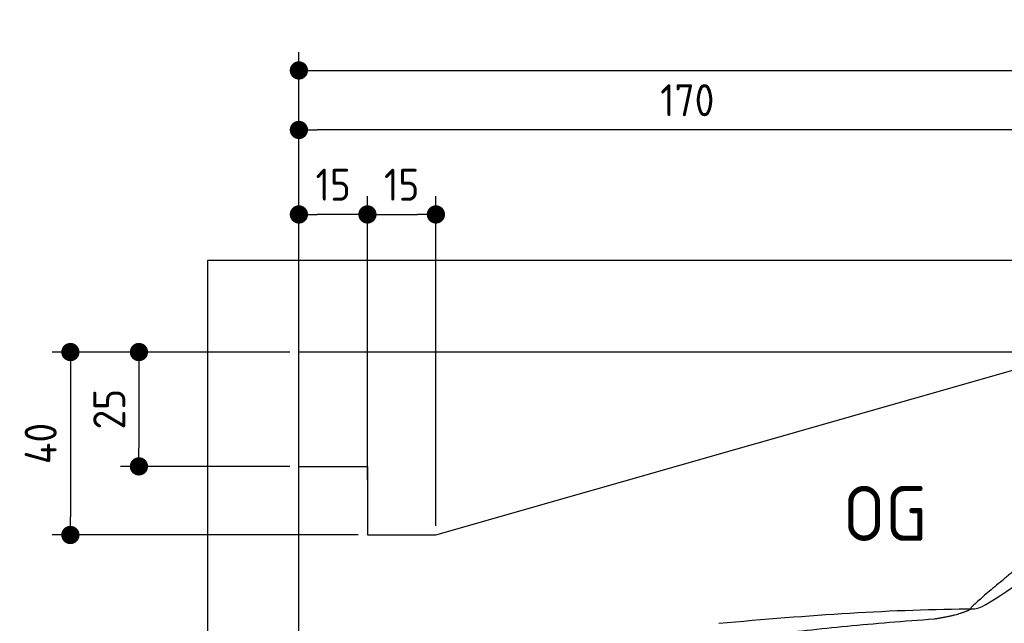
# Model space of a CAD drawing. Header units: millimetres. Extents: x -411 to 6777, y 0 to 6427.
# Tile 3 of 6: x -411 to 1744, y 5107 to 6427. Entities that reach past the tile are written whole.
import ezdxf

# ---------------------------------------------------------------- set-up
doc = ezdxf.new("R2010")
doc.units = ezdxf.units.MM
doc.layers.add('4', color=3, linetype='Continuous')
doc.layers.add('car', color=10, linetype='Continuous', lineweight=25)
doc.layers.add('Freiraum', color=7, linetype='Continuous', lineweight=25)
doc.styles.get("Standard").update_dxf_attribs({"font": 'ISOCP.SHX'})
doc.dimstyles.new('GEN-ISO', dxfattribs={"dimscale": 20, "dimtxt": 3.5, "dimasz": 2, "dimexe": 2, "dimexo": 1, "dimgap": 1.5, "dimtad": 1, "dimdec": 1, "dimlfac": 0.1, "dimdsep": 46, "dimtxsty": 'STANDARD', "dimblk": 'PUNKT', "dimcen": 2, "dimclrd": 256, "dimclre": 256, "dimclrt": 2, "dimadec": 0, "dimazin": 0, "dimtp": 0.1, "dimtm": 0.1, "dimtfac": 0.71, "dimtdec": 1, "dimtmove": 2, "dimatfit": 3, "dimldrblk": 'PUNKT', "dimfxl": 2, "dimtolj": 1, "dimarcsym": 0})

# ---------------------------------------------------------------- blocks, each defined once
blk = doc.blocks.new('PUNKT')
at = {"layer": '4', "color": 0, "linetype": 'ByBlock'}
blk.add_line((-0.5, 0), (-1, 0), dxfattribs=at)
at = {"layer": '4', "color": 0, "linetype": 'ByBlock', "const_width": 0.5}
blk.add_lwpolyline([(-0.25, 0, 1), (0.25, 0, 1)], format="xyb", close=True, dxfattribs=at)
blk = doc.blocks.new('*D585')
at = {"layer": '4', "lineweight": -2, "transparency": 16777216}
for p, q in [((200, 5620.9), (200, 6355.8)), ((5700, 5820.9), (5700, 6355.8)), ((240, 6315.8), (5660, 6315.8))]:
    blk.add_line(p, q, dxfattribs=at)
at = {"layer": 'Defpoints', "color": 0, "transparency": 16777216}
for p in [(5700, 6315.8), (5700, 5800.9), (200, 5600.9)]:
    blk.add_point(p, dxfattribs=at)
at = {"layer": '4', "lineweight": -2, "transparency": 16777216, "xscale": 40, "yscale": 40, "zscale": 40, "rotation": 180}
blk.add_blockref('PUNKT', (200, 6315.8), dxfattribs=at)
at = {"layer": '4', "lineweight": -2, "transparency": 16777216, "xscale": 40, "yscale": 40, "zscale": 40}
blk.add_blockref('PUNKT', (5700, 6315.8), dxfattribs=at)
at = {"layer": '4', "color": 2, "transparency": 16777216, "insert": (2950, 6380.8), "char_height": 70, "attachment_point": 5}
blk.add_mtext('550', dxfattribs=at)
blk = doc.blocks.new('Car')
at = {"layer": 'car'}
for points, degree in [([(1631, 5153.7), (1666.7, 5150.2), (1966.6, 5401.8), (2144.1, 5512.4)], 3), ([(1926.9, 5407.4), (1846.4, 5346.2), (1744.8, 5261.8), (1616.4, 5155.4), (1622.4, 5153.5)], 4), ([(1072, 5116.9), (1268.2, 5136.7), (1453.2, 5151.4), (1631, 5153.7)], 3), ([(1543.3, 5131), (1596.3, 5139.3), (1622.1, 5152.5)], 2), ([(730.9, 4995.1), (966.7, 5083.8), (1543.3, 5131)], 2)]:
    blk.add_open_spline(points, degree=degree, dxfattribs=at)
blk = doc.blocks.new('_Dot')
at = {"color": 0, "linetype": 'ByBlock', "lineweight": -2}
blk.add_line((-0.5, 0), (-1, 0), dxfattribs=at)
at = {"color": 0, "linetype": 'ByBlock', "const_width": 0.5}
blk.add_lwpolyline([(-0.25, 0, 1), (0.25, 0, 1)], format="xyb", close=True, dxfattribs=at)
blk = doc.blocks.new('*D591')
at = {"layer": '4', "lineweight": -2, "transparency": 16777216}
for p, q in [((200, 5670.9), (200, 6225.7)), ((1899.7, 5720), (1899.7, 6225.7)), ((1859.7, 6185.7), (240, 6185.7))]:
    blk.add_line(p, q, dxfattribs=at)
at = {"layer": 'Defpoints', "color": 0, "transparency": 16777216}
for p in [(200, 6185.7), (1899.7, 5700), (200, 5650.9)]:
    blk.add_point(p, dxfattribs=at)
at = {"layer": '4', "lineweight": -2, "transparency": 16777216, "xscale": 40, "yscale": 40, "zscale": 40, "rotation": 180}
blk.add_blockref('_Dot', (200, 6185.7), dxfattribs=at)
at = {"layer": '4', "lineweight": -2, "transparency": 16777216, "xscale": 40, "yscale": 40, "zscale": 40}
blk.add_blockref('_Dot', (1899.7, 6185.7), dxfattribs=at)
at = {"layer": '4', "color": 2, "transparency": 16777216, "insert": (1049.8, 6250.7), "char_height": 70, "attachment_point": 5}
blk.add_mtext('170', dxfattribs=at)
blk = doc.blocks.new('*D592')
at = {"layer": '4', "lineweight": -2, "transparency": 16777216}
for p, q in [((200, 5670.9), (200, 6040.9)), ((350, 5420.9), (350, 6040.9)), ((310, 6000.9), (240, 6000.9))]:
    blk.add_line(p, q, dxfattribs=at)
at = {"layer": 'Defpoints', "color": 0, "transparency": 16777216}
for p in [(200, 6000.9), (200, 5650.9), (350, 5400.9)]:
    blk.add_point(p, dxfattribs=at)
at = {"layer": '4', "lineweight": -2, "transparency": 16777216, "xscale": 40, "yscale": 40, "zscale": 40, "rotation": 180}
blk.add_blockref('_Dot', (200, 6000.9), dxfattribs=at)
at = {"layer": '4', "lineweight": -2, "transparency": 16777216, "xscale": 40, "yscale": 40, "zscale": 40}
blk.add_blockref('_Dot', (350, 6000.9), dxfattribs=at)
at = {"layer": '4', "color": 2, "transparency": 16777216, "insert": (275, 6065.9), "char_height": 70, "attachment_point": 5}
blk.add_mtext('15', dxfattribs=at)
blk = doc.blocks.new('*D593')
at = {"layer": '4', "lineweight": -2, "transparency": 16777216}
for p, q in [((180, 5700), (-340, 5700)), ((-300, 5660), (-300, 5340)), ((330, 5300), (-340, 5300))]:
    blk.add_line(p, q, dxfattribs=at)
at = {"layer": 'Defpoints', "color": 0, "transparency": 16777216}
for p in [(200, 5700), (-300, 5300), (350, 5300)]:
    blk.add_point(p, dxfattribs=at)
at = {"layer": '4', "lineweight": -2, "transparency": 16777216, "xscale": 40, "yscale": 40, "zscale": 40}
for p, rotation in [((-300, 5700), 90), ((-300, 5300), 270)]:
    blk.add_blockref('_Dot', p, dxfattribs=dict(at, rotation=rotation))
at = {"layer": '4', "color": 2, "transparency": 16777216, "insert": (-365, 5500), "char_height": 70, "attachment_point": 5, "rotation": 90}
blk.add_mtext('40', dxfattribs=at)
blk = doc.blocks.new('*D594')
at = {"layer": '4', "lineweight": -2, "transparency": 16777216}
for p, q in [((180, 5700), (-190, 5700)), ((-150, 5660), (-150, 5490)), ((180, 5450), (-190, 5450))]:
    blk.add_line(p, q, dxfattribs=at)
at = {"layer": 'Defpoints', "color": 0, "transparency": 16777216}
for p in [(200, 5700), (-150, 5450), (200, 5450)]:
    blk.add_point(p, dxfattribs=at)
at = {"layer": '4', "lineweight": -2, "transparency": 16777216, "xscale": 40, "yscale": 40, "zscale": 40}
for p, rotation in [((-150, 5700), 90), ((-150, 5450), 270)]:
    blk.add_blockref('_Dot', p, dxfattribs=dict(at, rotation=rotation))
at = {"layer": '4', "color": 2, "transparency": 16777216, "insert": (-215, 5575), "char_height": 70, "attachment_point": 5, "rotation": 90}
blk.add_mtext('25', dxfattribs=at)
blk = doc.blocks.new('*D595')
at = {"layer": '4', "lineweight": -2, "transparency": 16777216}
for p, q in [((350, 5420), (350, 6040.9)), ((499.8, 5320), (499.8, 6040.9)), ((390, 6000.9), (459.8, 6000.9))]:
    blk.add_line(p, q, dxfattribs=at)
at = {"layer": 'Defpoints', "color": 0, "transparency": 16777216}
for p in [(499.8, 6000.9), (350, 5400), (499.8, 5300)]:
    blk.add_point(p, dxfattribs=at)
at = {"layer": '4', "lineweight": -2, "transparency": 16777216, "xscale": 40, "yscale": 40, "zscale": 40, "rotation": 180}
blk.add_blockref('_Dot', (350, 6000.9), dxfattribs=at)
at = {"layer": '4', "lineweight": -2, "transparency": 16777216, "xscale": 40, "yscale": 40, "zscale": 40}
blk.add_blockref('_Dot', (499.8, 6000.9), dxfattribs=at)
at = {"layer": '4', "color": 2, "transparency": 16777216, "insert": (424.9, 6065.9), "char_height": 70, "attachment_point": 5}
blk.add_mtext('15', dxfattribs=at)
blk = doc.blocks.new('Gebäude_365_GT185')
for p, q in [((5900, 5900), (0, 5900)), ((0, 5900), (0, 0)), ((5700, 5700), (200, 5700)), ((200, 200), (200, 5700))]:
    blk.add_line(p, q)
at = {"layer": 'Freiraum'}
blk.add_lwpolyline([(200, 5450), (350, 5450), (350, 5300), (499.8, 5300), (1900, 5700)], dxfattribs=at)

msp = doc.modelspace()

# ---------------------------------------------------------------- block references
msp.add_blockref('Gebäude_365_GT185', (0, 0))
at = {"layer": 'car', "rotation": 359.4752422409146}
msp.add_blockref('Car', (0, 0), dxfattribs=at)

# ---------------------------------------------------------------- texts
msp.add_text('OG', height=120).set_placement((1390.46, 5287))

# ---------------------------------------------------------------- dimensions: what is measured, and where the dimension line sits
at = {"layer": '4'}
for base, p1, p2, override, picture, middle in [((5700, 6315.8), (200, 5600.88), (5700, 5800.88), {"dimtdec": 3, "dimtolj": 0}, '*D585', (2950, 6380.8)), ((200, 6185.7), (1899.68, 5700), (200, 5650.88), {"dimblk1": 'Dot', "dimblk2": 'Dot', "dimsah": 1, "dimtdec": 3, "dimtolj": 0}, '*D591', (1049.84, 6250.7)), ((200, 6000.88), (350, 5400.88), (200, 5650.88), {"dimblk1": 'Dot', "dimblk2": 'Dot', "dimsah": 1, "dimtdec": 3, "dimtolj": 0}, '*D592', (275, 6065.88)), ((499.76, 6000.88), (350, 5400), (499.76, 5300), {"dimblk1": 'Dot', "dimblk2": 'Dot', "dimsah": 1, "dimtdec": 3, "dimtolj": 0}, '*D595', (424.88, 6065.88))]:
    dim = msp.add_linear_dim(base=base, p1=p1, p2=p2, dimstyle='GEN-ISO', override=override, dxfattribs=at)
    dim.commit()
    dim.dimension.update_dxf_attribs({"geometry": picture, "text_midpoint": middle})
for base, p2, picture, middle in [((-300, 5300), (350, 5300), '*D593', (-365, 5500)), ((-150, 5450), (200, 5450), '*D594', (-215.01, 5575))]:
    dim = msp.add_linear_dim(base=base, p1=(200, 5700), p2=p2, angle=90, dimstyle='GEN-ISO', override={"dimblk1": 'Dot', "dimblk2": 'Dot', "dimsah": 1, "dimtdec": 3, "dimtolj": 0}, dxfattribs=at)
    dim.commit()
    dim.dimension.update_dxf_attribs({"geometry": picture, "text_midpoint": middle})

doc.saveas('drawing.dxf')
